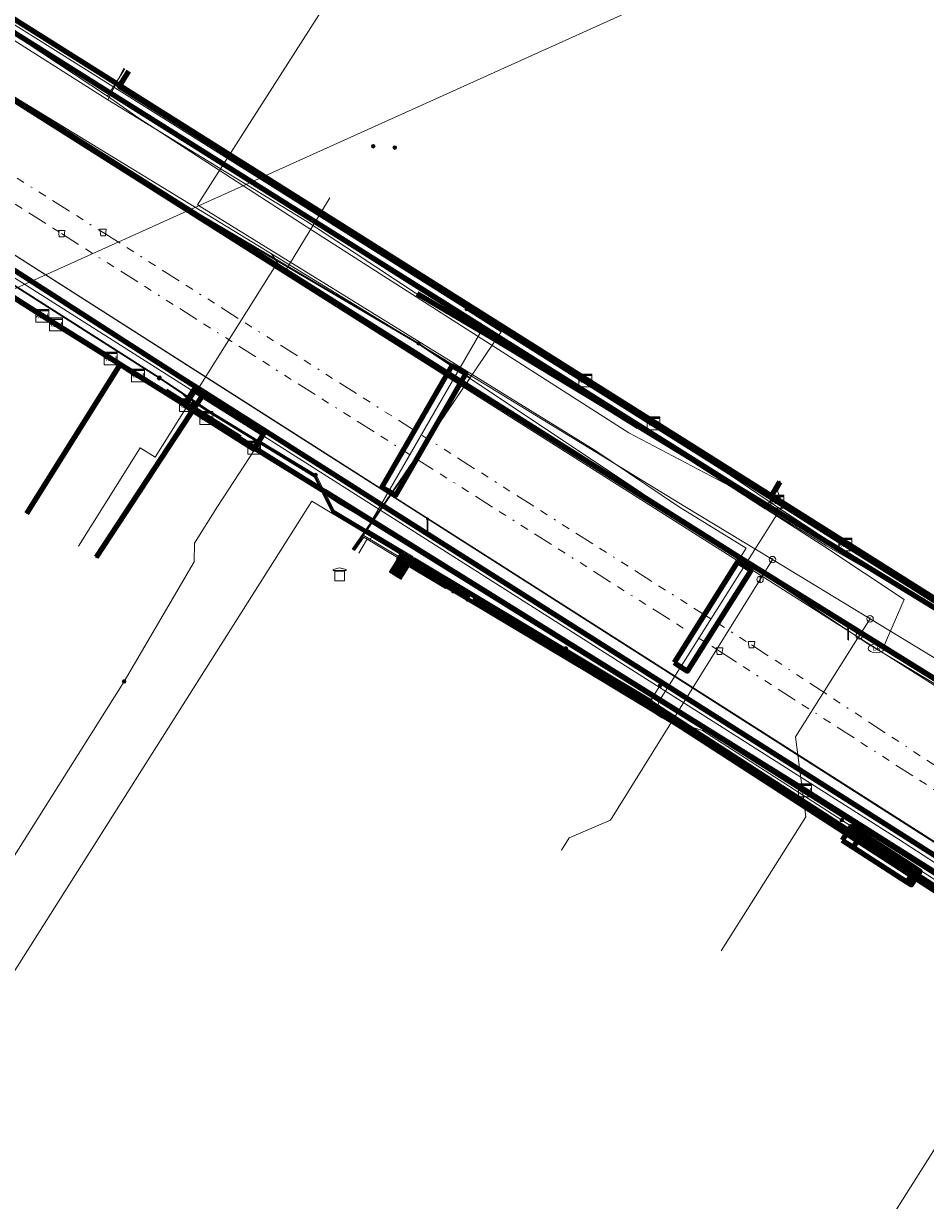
# Model space of a CAD drawing. Header units: metres. Extents: x 153756 to 154348, y 463867 to 464433.
# Tile 5 of 76: x 153849 to 153905, y 463957 to 464030. Entities that reach past the tile are written whole.
import ezdxf
from ezdxf.enums import TextEntityAlignment as Align
from ezdxf.lldxf.tags import DXFTag

# ---------------------------------------------------------------- set-up
doc = ezdxf.new("R2010")
doc.units = ezdxf.units.M
doc.header["$LTSCALE"] = 0.5
doc.linetypes.add('RI-OVERIG-SO', pattern=[17, 5, -2, 2, -2, 0, -2, 2, -2])
doc.layers.get('0').update_dxf_attribs({"linetype": 'CONTINUOUS'})
for name, color, linetype, lineweight in [('B-PV-KL-DATA_COAXKABEL_10_ZIGGO BV-G', 90, 'KL-DATA-SO', 18), ('B-PV-KL-DATA_COAXKABEL_17_ZIGGO BV-G', 90, 'KL-DATA-SO', 18), ('B-PV-KL-DATA_COAXKABEL_7_ZIGGO BV-G', 90, 'KL-DATA-SO', 18), ('B-PV-KL-DATA_DELTA FIBER NETWERK BV-G', 90, 'KL-DATA-SO', 18), ('B-PV-KL-DATA_DUCT_ZIGGO BV-G', 90, 'CONTINUOUS', 100), ('B-PV-KL-DATA_EUROFIBER NEDERLAND BV-G', 90, 'KL-DATA-SO', 18), ('B-PV-KL-DATA_FORE FREEDOM BV-G', 90, 'KL-DATA-SO', 18), ('B-PV-KL-DATA_HULPSTUK_KPN BV-S', 90, 'CONTINUOUS', 25), ('B-PV-KL-DATA_HULPSTUK_STEDIN NETBEHEER BV-S', 90, 'CONTINUOUS', 25), ('B-PV-KL-DATA_HULPSTUK_ZIGGO BV-S', 90, 'CONTINUOUS', 25), ('B-PV-KL-DATA_KABELBED_KPN BV-G', 90, 'CONTINUOUS', 100), ('B-PV-KL-DATA_KABELBED_ZIGGO BV-G', 90, 'CONTINUOUS', 100), ('B-PV-KL-DATA_MANTELBUIS_110_ZIGGO BV-G', 90, 'CONTINUOUS', 100), ('B-PV-KL-DATA_MANTELBUIS_50_ZIGGO BV-G', 90, 'CONTINUOUS', 100), ('B-PV-KL-DATA_MANTELBUIS_FORE FREEDOM BV-G', 90, 'CONTINUOUS', 100), ('B-PV-KL-DATA_MANTELBUIS_REGGEFIBER OPERATOR BV-G', 90, 'CONTINUOUS', 100), ('B-PV-KL-DATA_MANTELBUIS_ZIGGO BV-G', 90, 'CONTINUOUS', 100), ('B-PV-KL-DATA_REGGEFIBER OPERATOR BV-G', 90, 'KL-DATA-SO', 18), ('B-PV-KL-DATA_STEDIN NETBEHEER BV-G', 90, 'KL-DATA-SO', 18), ('B-PV-KL-ET_LS_400 V_STEDIN NETBEHEER BV-G', 190, 'KL-LS-SO', 18), ('B-PV-KL-ET_LS_GEMEENTE AMERSFOORT-S', 190, 'CONTINUOUS', 25), ('B-PV-KL-ET_LS_HULPSTUK_STEDIN NETBEHEER BV-S', 190, 'CONTINUOUS', 25), ('B-PV-KL-ET_LS_MANTELBUIS_POLYVINYLCHLORIDE PVC_125_STEDIN NETBEHEER BV-G', 190, 'CONTINUOUS', 100), ('B-PV-KL-ET_LS_MANTELBUIS_STEDIN NETBEHEER BV-G', 190, 'CONTINUOUS', 100), ('B-PV-KL-ET_MS_10 KV_STEDIN NETBEHEER BV-G', 130, 'KL-MS-SO', 18), ('B-PV-KL-ET_MS_HULPSTUK_STEDIN NETBEHEER BV-S', 130, 'CONTINUOUS', 25), ('B-PV-KL-ET_MS_MANTELBUIS_POLYVINYLCHLORIDE PVC_125_STEDIN NETBEHEER BV-G', 130, 'CONTINUOUS', 100), ('B-PV-KL-GAS_LD_GRIJS GIETIJZER_118_STEDIN NETBEHEER BV-G', 50, 'KL-GAS_LD-SO', 18), ('B-PV-KL-GAS_LD_HULPSTUK_STEDIN NETBEHEER BV-S', 50, 'CONTINUOUS', 25), ('B-PV-KL-GAS_LD_POLYETHYLEEN PE_63_STEDIN NETBEHEER BV-G', 50, 'KL-GAS_LD-SO', 18), ('B-PV-KL-GAS_LD_POLYVINYLCHLORIDE PVC_63_STEDIN NETBEHEER BV-G', 50, 'KL-GAS_LD-SO', 18), ('B-PV-KL-WATER_100_VITENS-G', 170, 'KL-WATER-SO', 18), ('B-PV-KL-WATER_250_VITENS-G', 170, 'KL-WATER-SO', 18), ('B-PV-KL-WATER_35_VITENS-G', 170, 'KL-WATER-SO', 18), ('B-PV-KL-WATER_HULPSTUK_VITENS-S', 170, 'CONTINUOUS', 25), ('B-PV-KL-WATER_VITENS-S', 170, 'CONTINUOUS', 25), ('B-PV-OG-INFO_EUROFIBER NEDERLAND BV-G', 7, 'CONTINUOUS', 18), ('B-PV-OG-INFO_ZIGGO BV-G', 7, 'CONTINUOUS', 18), ('B-PV-RI-VRIJVERVAL_BETON_300_GEMEENTE AMERSFOORT-G', 210, 'RI-OVERIG-SO', 18), ('B-PV-RI-VRIJVERVAL_BETON_600_GEMEENTE AMERSFOORT-G', 210, 'RI-OVERIG-SO', 18), ('B-PV-RI-VRIJVERVAL_HULPSTUK_GEMEENTE AMERSFOORT-S', 210, 'CONTINUOUS', 25)]:
    doc.layers.add(name, color=color, linetype=linetype, lineweight=lineweight)
doc.styles.add('NLCS-ISO', font='txt')
tags = doc.linetypes.add('KL-DATA-SO', pattern='A,4,-1,[101,NLCS.SHX,S=0.5,R=0,X=0,Y=0],-1,4,-1,["D",Standard,S=1,R=0,X=-0.25,Y=-0.5],-1.5', length=12.5).pattern_tags.tags
tags[18] = DXFTag(74, 10)
tags = doc.linetypes.add('KL-GAS_LD-SO', pattern='A,4,-1,[69,NLCS.SHX,S=0.5,R=0,X=0,Y=0],-1,4,-1,["L",Standard,S=1,R=0,X=0.25,Y=-0.5],-2', length=13).pattern_tags.tags
tags[18] = DXFTag(74, 10)
tags = doc.linetypes.add('KL-LS-SO', pattern='A,4,-1,[103,NLCS.SHX,S=0.75,R=0,X=0,Y=0],-1,4,-1,["L",Standard,S=1,R=0,X=0,Y=-0.5],-2', length=13).pattern_tags.tags
tags[18] = DXFTag(74, 10)
tags = doc.linetypes.add('KL-MS-SO', pattern='A,4,-1,[103,NLCS.SHX,S=0.75,R=0,X=0,Y=0],-1,4,-1,["M",Standard,S=1,R=0,X=0,Y=-0.5],-2', length=13).pattern_tags.tags
tags[18] = DXFTag(74, 10)
doc.linetypes.add('KL-WATER-SO', pattern='A,7,-0.5,[168,NLCS.SHX,S=0.75,R=0,X=0.75,Y=0],-2', length=9.5)

# ---------------------------------------------------------------- blocks, each defined once
blk = doc.blocks.new('SKL-WTB_HULP_MOF-SO')
at = {"linetype": 'ByBlock', "lineweight": 18}
h = blk.add_hatch(color=0, dxfattribs=at)
h.dxf.hatch_style = 1
h.paths.add_polyline_path([(-0.5625, 0, 1), (0.5625, 0, 1)])
at = {"color": 0, "linetype": 'ByBlock', "lineweight": 18}
blk.add_circle((0, 0), 0.5625, dxfattribs=at)
at = {"color": 0, "linetype": 'ByBlock', "lineweight": 18, "style": 'NLCS-ISO', "flags": 1}
for tag, p in [('TYPE', (1.5, 0)), ('OMSCHRIJVING', (1.5, -3)), ('LABEL', (1.5, -1.5))]:
    blk.add_attdef(tag, p, '', height=1, dxfattribs=at)
blk = doc.blocks.new('SKL-WTB_HULP_TECHNISCH GEBOUW-SO')
at = {"color": 0, "linetype": 'ByBlock', "lineweight": 18}
for points in [[(-2, 1.5), (0, 2), (2, 1.5), (2, 1.18), (-2, 1.18)], [(-1.5, 1.02), (1.5, 1.02), (1.5, -2), (-1.5, -2)]]:
    blk.add_lwpolyline(points, close=True, dxfattribs=at)
at = {"color": 0, "linetype": 'ByBlock', "lineweight": 18, "style": 'NLCS-ISO', "flags": 1}
for tag, p in [('TYPE', (2.5, 0)), ('OMSCHRIJVING', (2.5, -3)), ('LABEL', (2.5, -1.5))]:
    blk.add_attdef(tag, p, '', height=1, dxfattribs=at)
blk = doc.blocks.new('SKL-WTB_HULP_AFSLUITER-SO')
at = {"color": 0, "linetype": 'ByBlock', "lineweight": 18}
blk.add_lwpolyline([(0, 0.8), (0, -0.8)], dxfattribs=at)
blk.add_circle((0, 0), 1, dxfattribs=at)
at = {"color": 0, "linetype": 'ByBlock', "lineweight": 18, "style": 'NLCS-ISO', "flags": 1}
for tag, p in [('TYPE', (1.5, 0)), ('OMSCHRIJVING', (1.5, -3)), ('LABEL', (1.5, -1.5))]:
    blk.add_attdef(tag, p, '', height=1, dxfattribs=at)
blk = doc.blocks.new('SKL-WTB_HULP_T STUK-SO')
at = {"color": 0, "linetype": 'ByBlock', "lineweight": 18}
blk.add_circle((0, 0), 1, dxfattribs=at)
at = {"color": 0, "linetype": 'ByBlock', "lineweight": -2, "style": 'NLCS-ISO'}
blk.add_text('T', height=1, dxfattribs=at).set_placement((0, 0), align=Align.MIDDLE_CENTER)
at = {"color": 0, "linetype": 'ByBlock', "lineweight": 18, "style": 'NLCS-ISO', "flags": 1}
for tag, p in [('TYPE', (1.5, 0)), ('OMSCHRIJVING', (1.5, -3)), ('LABEL', (1.5, -1.5))]:
    blk.add_attdef(tag, p, '', height=1, dxfattribs=at)
blk = doc.blocks.new('SKL-WTB_HULP_KAST-SO')
at = {"color": 0, "linetype": 'ByBlock', "lineweight": 18}
for points in [[(-2, 2), (2, 2), (2, 1.68), (-2, 1.68)], [(-2, 1.52), (2, 1.52), (2, -2), (-2, -2)]]:
    blk.add_lwpolyline(points, close=True, dxfattribs=at)
at = {"color": 0, "linetype": 'ByBlock', "lineweight": 18, "style": 'NLCS-ISO'}
blk.add_text('kast', height=1.5, dxfattribs=at).set_placement((0, 0), align=Align.MIDDLE_CENTER)
at = {"color": 0, "linetype": 'ByBlock', "lineweight": 18, "style": 'NLCS-ISO', "flags": 1}
for tag, p in [('TYPE', (2.5, 0)), ('OMSCHRIJVING', (2.5, -3)), ('LABEL', (2.5, -1.5))]:
    blk.add_attdef(tag, p, '', height=1, dxfattribs=at)
blk = doc.blocks.new('SKL-WATER_BRANDKRAAN_BRANDPUT-SO')
at = {"color": 0, "linetype": 'ByBlock', "lineweight": 18}
blk.add_ellipse((0, 0), major_axis=(2.5, 0), ratio=0.54, dxfattribs=at)
at = {"color": 0, "linetype": 'ByBlock', "lineweight": 18, "style": 'NLCS-ISO'}
blk.add_text('bk', height=1.5, dxfattribs=at).set_placement((0.16, 0), align=Align.MIDDLE_CENTER)
blk = doc.blocks.new('SKL-WTB_HULP_OVERIG-SO')
at = {"color": 0, "linetype": 'ByBlock', "lineweight": 18}
for points in [[(-0.14, 0.14), (0.14, -0.14)], [(0.14, 0.14), (-0.14, -0.14)]]:
    blk.add_lwpolyline(points, dxfattribs=at)
at = {"color": 0, "linetype": 'ByBlock', "lineweight": 18, "style": 'NLCS-ISO', "flags": 1}
for tag, p in [('TYPE', (1.5, 0)), ('OMSCHRIJVING', (1.5, -3)), ('LABEL', (1.5, -1.5))]:
    blk.add_attdef(tag, p, '', height=1, dxfattribs=at)
blk = doc.blocks.new('SRI-HULP_AFVOER_OPVANG-SO')
at = {"color": 0, "linetype": 'ByBlock', "lineweight": 18}
blk.add_lwpolyline([(-0.75, -1), (-1, 1), (1, 1), (0.75, -1)], close=True, dxfattribs=at)
at = {"color": 0, "linetype": 'ByBlock', "lineweight": 18, "style": 'NLCS-ISO', "flags": 1}
for tag, p in [('TYPE', (1.5, 0)), ('OMSCHRIJVING', (1.5, -3)), ('LABEL', (1.5, -1.5))]:
    blk.add_attdef(tag, p, '', height=1, dxfattribs=at)
blk = doc.blocks.new('SKL-ET_LS_MAST-SO')
for p, q in [((-0.05, 2.07), (0.05, 2.07)), ((-0.05, -2), (0.05, -2))]:
    blk.add_line(p, q)
for points in [[(-0.18, 1.76), (-0.22, 1.76), (-0.22, 1.84), (-0.18, 1.84), (-0.18, 1.79)], [(-0.18, 1.49), (-0.22, 1.49), (-0.22, 1.57), (-0.18, 1.57), (-0.18, 1.52)], [(-0.18, 1.79), (-0.05, 1.79)], [(-0.18, 1.76), (-0.05, 1.76)], [(-0.18, 1.52), (-0.05, 1.52)], [(-0.18, 1.49), (-0.05, 1.49)], [(-0.05, -2), (-0.05, 2.07)], [(0.05, -2), (0.05, 2.07)], [(0.18, 1.92), (0.05, 1.92)], [(0.18, 1.89), (0.05, 1.89)], [(0.18, 1.66), (0.05, 1.66)], [(0.18, 1.63), (0.05, 1.63)], [(0.18, 1.39), (0.05, 1.39)], [(0.18, 1.36), (0.05, 1.36)], [(0.18, 1.89), (0.22, 1.89), (0.22, 1.97), (0.18, 1.97), (0.18, 1.92)], [(0.18, 1.63), (0.22, 1.63), (0.22, 1.71), (0.18, 1.71), (0.18, 1.66)], [(0.18, 1.36), (0.22, 1.36), (0.22, 1.44), (0.18, 1.44), (0.18, 1.39)]]:
    blk.add_lwpolyline(points)

msp = doc.modelspace()

# ---------------------------------------------------------------- linework, layer by layer
at = {"layer": 'B-PV-KL-DATA_COAXKABEL_10_ZIGGO BV-G', "ltscale": 0.5, "flags": 128}
for points in [[(153826.197, 464049.967), (153826.635, 464049.727), (153823.865, 464045.388), (153821.076, 464047.17), (153818.97, 464043.873), (153839.025, 464030.972), (153893.348, 463996.729), (153916.228, 463982.511), (153923.418, 463978.047), (153917.893, 463969.328), (153917.034, 463969.871), (153917.095, 463966.781), (153913.454, 463958.198), (153912.23, 463958.969), (153912.769, 463959.811)], [(153912.769, 463959.811), (153912.23, 463958.969), (153913.454, 463958.198), (153917.095, 463966.781), (153917.034, 463969.871), (153897.24, 463982.372), (153873.364, 463997.157), (153868.881, 464000), (153854.101, 464009.187), (153850.289, 464011.562), (153850.267, 464011.571), (153835.011, 464021.251), (153821.809, 464029.567), (153811.877, 464035.814), (153811.379, 464035.037), (153809.899, 464035.985), (153804.605, 464027.377)]]:
    msp.add_lwpolyline(points, dxfattribs=at)
at = {"layer": 'B-PV-KL-DATA_COAXKABEL_17_ZIGGO BV-G', "ltscale": 0.5, "flags": 128}
msp.add_lwpolyline([(153912.769, 463959.811), (153912.23, 463958.969), (153913.454, 463958.198), (153917.095, 463966.781), (153917.034, 463969.871), (153897.24, 463982.372), (153873.364, 463997.157), (153868.881, 464000), (153854.101, 464009.187), (153850.289, 464011.562), (153850.267, 464011.571), (153835.011, 464021.251), (153821.809, 464029.567), (153809.113, 464037.553), (153801.116, 464042.633)], dxfattribs=at)
msp.add_lwpolyline([(153912.769, 463959.811), (153912.23, 463958.969), (153913.454, 463958.198), (153917.095, 463966.781), (153917.034, 463969.871), (153897.24, 463982.372), (153873.364, 463997.157), (153868.881, 464000), (153854.101, 464009.187), (153850.289, 464011.562), (153850.267, 464011.571), (153835.011, 464021.251), (153821.809, 464029.567), (153809.113, 464037.553), (153801.116, 464042.633)], dxfattribs=at)
at = {"layer": 'B-PV-KL-DATA_COAXKABEL_7_ZIGGO BV-G', "ltscale": 0.5, "flags": 128}
for points in [[(153855.217, 464027.031), (153854.629, 464026.099), (153916.684, 463986.952), (153914.566, 463983.544), (153923.418, 463978.047), (153917.893, 463969.328), (153917.074, 463967.83), (153917.095, 463966.781), (153913.454, 463958.198), (153912.23, 463958.969), (153912.769, 463959.811)], [(153912.769, 463959.811), (153912.23, 463958.969), (153913.454, 463958.198), (153917.095, 463966.781), (153917.034, 463969.871), (153897.24, 463982.372), (153873.364, 463997.157), (153868.881, 464000), (153854.682, 464008.826), (153848.86, 463999.561)]]:
    msp.add_lwpolyline(points, dxfattribs=at)
at = {"layer": 'B-PV-KL-DATA_DELTA FIBER NETWERK BV-G', "ltscale": 0.5, "flags": 128}
for points in [[(153835.615, 464037.498), (153836.303, 464037.091), (153840.985, 464034.046), (153846.754, 464030.176), (153853.894, 464025.469)], [(153853.894, 464025.469), (153854.974, 464027.183)], [(153927.732, 463977.169), (153926.384, 463976.737), (153925.124, 463976.446), (153922.427, 463977.727), (153916.205, 463981.954), (153902.709, 463990.878), (153902.111, 463991.21), (153903.399, 463994.219), (153898.47, 463997.488), (153892.585, 464001.248), (153886.291, 464004.571), (153866.245, 464017.386), (153855.852, 464024.106), (153853.894, 464025.469)], [(153917.291, 463970.35), (153914.037, 463971.826), (153907.376, 463975.887), (153891.738, 463985.658), (153872.666, 463997.618), (153868.326, 464000.154), (153861.081, 464004.917), (153845.813, 464014.308), (153841.108, 464017.664)]]:
    msp.add_lwpolyline(points, dxfattribs=at)
at = {"layer": 'B-PV-KL-DATA_DUCT_ZIGGO BV-G', "ltscale": 0.5, "flags": 128}
for points in [[(153827.047, 464013.271), (153832.899, 464022.582), (153850.289, 464011.562), (153854.682, 464008.826), (153897.24, 463982.372), (153917.893, 463969.328), (153923.608, 463978.346), (153924.706, 463977.651), (153927.61, 463978.423), (153938.374, 463995.577), (153940.542, 463998.71), (153943.04, 464002.043), (153944.648, 464004.053), (153947.995, 464007.962), (153953.442, 464013.722), (153956.888, 464017.601), (153992.197, 464060.162), (153990.277, 464064.565), (153985.524, 464070.122), (153983.171, 464072.159), (153975.444, 464076.981), (153973.15, 464077.477), (153973.272, 464077.672)], [(153917.248, 463981.879), (153893.348, 463996.729), (153839.025, 464030.972), (153819.642, 464043.443)]]:
    msp.add_lwpolyline(points, dxfattribs=at)
at = {"layer": 'B-PV-KL-DATA_EUROFIBER NEDERLAND BV-G', "ltscale": 0.5, "flags": 128}
for points in [[(153801.298, 464042.92), (153803.1, 464041.8), (153810.8, 464036.7), (153821.3, 464030), (153832.7, 464022.8), (153845.3, 464017.4), (153916.4, 463972.1), (153917.1, 463970), (153917.6, 463966.8), (153916.2, 463962.8), (153913.2, 463957.4), (153911.4, 463955.5), (153908.8, 463952.2), (153906.8, 463950.6)], [(153801.298, 464042.92), (153803.1, 464041.8), (153810.8, 464036.7), (153821.3, 464030), (153832.7, 464022.8), (153845.3, 464017.4), (153916.4, 463972.1), (153917.1, 463970), (153917.6, 463966.8), (153916.2, 463962.8), (153913.2, 463957.4), (153911.4, 463955.5), (153908.8, 463952.2), (153906.8, 463950.6)], [(153801.326, 464042.963), (153803.136, 464041.84), (153810.761, 464036.688), (153821.301, 464030.029), (153832.718, 464022.817), (153845.256, 464017.427), (153916.373, 463972.05), (153917.132, 463970.049), (153917.646, 463966.793), (153916.2, 463962.811), (153913.156, 463957.383), (153911.375, 463955.49), (153908.822, 463952.185), (153906.839, 463950.601)]]:
    msp.add_lwpolyline(points, dxfattribs=at)
at = {"layer": 'B-PV-KL-DATA_FORE FREEDOM BV-G', "ltscale": 0.5, "flags": 128}
for points in [[(153756.394, 463972.147), (154001.148, 464082.537)], [(154001.15, 464082.54), (153990.32, 464056.68), (153971.7, 464033.64), (153948.53, 464006.85), (153928.23, 463979.61), (153885.26, 464005.82), (153878.47, 464010.15), (153872.18, 464014.14), (153862.8, 464020.09), (153856.19, 464024.29), (153808.45, 464054.192)], [(153928.23, 463979.61), (153885.258, 464005.818), (153878.472, 464010.149), (153872.183, 464014.143), (153862.799, 464020.093), (153856.191, 464024.292), (153808.452, 464054.195)]]:
    msp.add_lwpolyline(points, dxfattribs=at)
at = {"layer": 'B-PV-KL-DATA_KABELBED_KPN BV-G', "ltscale": 0.5, "flags": 128}
for points in [[(153808.907, 464054.846), (153818.74, 464048.707), (153827.485, 464043.246), (153828.962, 464042.324), (153895.15, 464000.675)], [(153842.045, 464018.568), (153858.653, 464007.905), (153859.937, 464007.091), (153868.086, 464001.925)], [(153859.937, 464007.091), (153853.196, 463996.843)], [(153868.086, 464001.925), (153871.122, 464000), (153900.929, 463981.105), (153905.745, 463978.053), (153915.268, 463971.997), (153919.089, 463969.565)], [(153895.666, 464001.533), (153895.303, 464000.919), (153895.15, 464000.675)], [(153927.353, 463980.312), (153927.144, 463980.446), (153921.055, 463984.345), (153896.22, 464000), (153895.15, 464000.675)]]:
    msp.add_lwpolyline(points, dxfattribs=at)
at = {"layer": 'B-PV-KL-DATA_KABELBED_ZIGGO BV-G', "ltscale": 0.5, "flags": 128}
for points in [[(153819.642, 464043.443), (153839.025, 464030.972), (153893.348, 463996.729), (153914.566, 463983.544)], [(153855.217, 464027.031), (153854.629, 464026.099), (153883.601, 464007.822)], [(153849.856, 464011.832), (153846.479, 464013.975)], [(153850.289, 464011.562), (153849.856, 464011.832)], [(153850.703, 464011.3), (153850.289, 464011.562)], [(153850.289, 464011.562), (153854.101, 464009.187)], [(153854.101, 464009.187), (153854.682, 464008.826)], [(153854.682, 464008.826), (153848.86, 463999.561)], [(153854.682, 464008.826), (153855.196, 464008.507)], [(153855.196, 464008.507), (153855.559, 464008.281)], [(153855.559, 464008.281), (153855.799, 464008.132)], [(153855.799, 464008.132), (153858.559, 464006.417)], [(153883.601, 464007.822), (153887.83, 464005.154)], [(153858.559, 464006.417), (153858.773, 464006.284)], [(153858.773, 464006.284), (153860.047, 464005.491)], [(153860.047, 464005.491), (153863.019, 464003.644)], [(153887.83, 464005.154), (153895.526, 464000.299)], [(153863.019, 464003.644), (153867.408, 464000.916)], [(153897.24, 463982.372), (153867.408, 464000.916)], [(153895.526, 464000.299), (153899.755, 463997.632)], [(153899.755, 463997.632), (153907.892, 463992.498)], [(153908.324, 463975.372), (153897.24, 463982.372)]]:
    msp.add_lwpolyline(points, dxfattribs=at)
at = {"layer": 'B-PV-KL-DATA_MANTELBUIS_110_ZIGGO BV-G', "ltscale": 0.5, "flags": 128}
for points in [[(153887.83, 464005.154), (153883.601, 464007.822)], [(153895.526, 464000.299), (153899.755, 463997.632)]]:
    msp.add_lwpolyline(points, dxfattribs=at)
at = {"layer": 'B-PV-KL-DATA_MANTELBUIS_50_ZIGGO BV-G', "ltscale": 0.5, "flags": 128}
msp.add_lwpolyline([(153917.248, 463981.879), (153893.348, 463996.729), (153839.025, 464030.972), (153819.642, 464043.443)], dxfattribs=at)
at = {"layer": 'B-PV-KL-DATA_MANTELBUIS_FORE FREEDOM BV-G', "ltscale": 0.5, "flags": 128}
msp.add_lwpolyline([(153928.229, 463979.611), (153919.42, 463985.029), (153915.148, 463987.665), (153902.804, 463995.22), (153895.841, 463999.481), (153892.998, 464001.205), (153819.004, 464047.712), (153808.434, 464054.166)], dxfattribs=at)
at = {"layer": 'B-PV-KL-DATA_MANTELBUIS_REGGEFIBER OPERATOR BV-G', "ltscale": 0.5, "flags": 128}
for points in [[(153886.869, 464004.932), (153884.692, 464006.314), (153877.818, 464010.452), (153873.151, 464013.191)], [(153862.149, 464004.249), (153857.529, 464007.163)]]:
    msp.add_lwpolyline(points, dxfattribs=at)
at = {"layer": 'B-PV-KL-DATA_MANTELBUIS_ZIGGO BV-G', "ltscale": 0.5, "flags": 128}
for points in [[(153850.703, 464011.3), (153846.479, 464013.975)], [(153854.101, 464009.187), (153849.856, 464011.832)], [(153855.799, 464008.132), (153860.047, 464005.491)], [(153863.019, 464003.644), (153858.773, 464006.284)], [(153908.324, 463975.372), (153897.24, 463982.372)]]:
    msp.add_lwpolyline(points, dxfattribs=at)
at = {"layer": 'B-PV-KL-DATA_REGGEFIBER OPERATOR BV-G', "ltscale": 0.5, "flags": 128}
for points in [[(153835.559, 464037.405), (153836.717, 464036.706), (153840.781, 464034.105), (153846.593, 464029.888), (153853.933, 464025.246), (153866.287, 464017.689), (153869.362, 464015.684), (153873.013, 464013.273), (153882.474, 464007.718), (153886.392, 464005.169), (153888.714, 464004.016), (153892.322, 464001.429), (153898.581, 463997.548), (153904.915, 463993.93), (153911.477, 463989.502), (153911.551, 463989.382), (153912.546, 463988.514), (153912.669, 463988.101), (153912.693, 463988.018), (153914.008, 463983.581), (153916.575, 463982.143), (153922.076, 463978.287), (153923.845, 463977.007), (153927.171, 463977.503)], [(153835.559, 464037.405), (153836.717, 464036.706), (153840.781, 464034.105), (153846.593, 464029.888), (153853.933, 464025.246)], [(153812.357, 464035.883), (153814.461, 464034.345), (153818.53, 464031.754), (153827.853, 464025.9), (153830.461, 464024.218), (153836.745, 464020.846), (153840.573, 464018.287), (153843.932, 464015.675), (153855.522, 464008.43), (153868.775, 464000.069), (153880.002, 463993.059), (153899.743, 463980.566), (153907.16, 463975.918), (153909.848, 463974.198), (153914.069, 463971.587), (153916.45, 463969.983), (153916.916, 463967.021)], [(153854.27, 464025.923), (153854.916, 464027.22)], [(153853.933, 464025.246), (153854.27, 464025.923)], [(153853.933, 464025.246), (153866.287, 464017.689), (153869.362, 464015.684), (153873.013, 464013.273), (153882.474, 464007.718), (153886.392, 464005.169), (153888.714, 464004.016), (153892.322, 464001.429), (153898.581, 463997.548), (153904.915, 463993.93), (153911.477, 463989.502), (153911.551, 463989.382), (153912.546, 463988.514), (153914.008, 463983.581), (153916.575, 463982.143)], [(153841.451, 464017.604), (153843.932, 464015.675), (153855.522, 464008.43), (153868.775, 464000.069), (153880.002, 463993.059), (153899.743, 463980.566), (153907.16, 463975.918), (153909.848, 463974.198), (153914.069, 463971.587), (153916.45, 463969.983), (153916.916, 463967.021)]]:
    msp.add_lwpolyline(points, dxfattribs=at)
at = {"layer": 'B-PV-KL-DATA_STEDIN NETBEHEER BV-G', "ltscale": 0.5, "flags": 128}
for points in [[(153876.229, 464012.249), (153864.531, 464019.623), (153823.336, 464045.471), (153808.749, 464054.663)], [(153806.549, 464051.195), (153821.219, 464042.077), (153858.808, 464018.62), (153873.229, 464010.129), (153875.779, 464008.43)], [(153869.199, 463997.29), (153878.368, 464010.842), (153876.202, 464012.207), (153876.229, 464012.249)], [(153964.074, 463955.026), (153964.551, 463955.791), (153903.232, 463994.872), (153895.469, 464000), (153892.63, 464001.91), (153876.229, 464012.249)]]:
    msp.add_lwpolyline(points, dxfattribs=at)
at = {"layer": 'B-PV-KL-ET_LS_400 V_STEDIN NETBEHEER BV-G', "ltscale": 0.5, "flags": 128}
for points in [[(153907.786, 464108.913), (153913.488, 464103.549), (153886.744, 464061.371), (153859.489, 464018.733), (153879.041, 464006.656), (153884.252, 464003.458), (153889.379, 464000), (153893.579, 463997.408), (153889.538, 463990.954)], [(153802.739, 464042.33), (153806.686, 464039.803), (153806.923, 464039.711), (153809.449, 464038.092), (153816.215, 464034.061), (153857.135, 464008.002)], [(153857.108, 464007.96), (153816.189, 464034.018), (153809.424, 464038.05)], [(153872.038, 463995.51), (153872.888, 463996.862), (153870.01, 463998.581), (153877.267, 464011.122), (153894.77, 463999.853), (153895.771, 464001.466)], [(153857.108, 464007.96), (153860.27, 464005.856), (153866.786, 464001.873), (153867.902, 463999.666), (153872.207, 463997.092), (153871.446, 463995.881)], [(153857.135, 464008.002), (153860.297, 464005.898), (153866.813, 464001.916)], [(153858.614, 464006.958), (153859.252, 464006.293), (153853.278, 463996.785)], [(153871.404, 463995.908), (153872.137, 463997.075), (153867.864, 463999.629), (153866.747, 464001.838), (153860.243, 464005.814), (153859.295, 464006.451)], [(153854.933, 463989.131), (153859.283, 463996.557), (153859.304, 463997.725), (153860.732, 464000), (153863.398, 464004.061), (153866.839, 464001.958)], [(153871.488, 463995.855), (153872.277, 463997.11), (153867.938, 463999.707), (153866.813, 464001.916)], [(153871.53, 463995.829), (153872.346, 463997.127), (153867.981, 463999.735), (153866.864, 464001.943), (153866.839, 464001.958)], [(153895.814, 464001.439), (153895.526, 464000.975), (153895.858, 464000.077), (153888.205, 463987.938), (153888.137, 463987.788), (153888.097, 463987.627), (153888.088, 463987.461), (153888.112, 463987.296), (153888.166, 463987.139), (153888.249, 463986.996), (153888.357, 463986.869)], [(153835.912, 463922.003), (153835.417, 463921.224), (153835.315, 463921.148), (153835.192, 463921.115), (153835.129, 463921.116), (153835.007, 463921.153), (153834.908, 463921.295), (153834.879, 463921.378), (153834.866, 463921.551), (153834.915, 463921.718), (153834.926, 463921.862), (153834.885, 463922), (153834.797, 463922.113), (153822.103, 463930.095), (153866.602, 464000.325), (153872.067, 463997.058), (153871.853, 463996.718), (153874.899, 463994.899), (153874.952, 463994.983)], [(153888.225, 463988.857), (153887.665, 463987.963), (153872.389, 463997.101), (153871.573, 463995.802)], [(153916.06, 463983.253), (153926.601, 463975.312), (153923.676, 463969.011), (153921.703, 463965.92), (153887.638, 463987.922), (153872.405, 463997.033), (153871.616, 463995.777)], [(153871.657, 463995.749), (153872.421, 463996.964), (153887.612, 463987.88), (153921.718, 463965.851), (153923.719, 463968.985), (153926.568, 463975.141), (153926.697, 463975.389)], [(153871.7, 463995.722), (153872.437, 463996.896), (153887.586, 463987.838), (153920.695, 463966.453)], [(153920.668, 463966.41), (153887.56, 463987.796), (153872.453, 463996.828), (153871.742, 463995.696)], [(153872.469, 463996.76), (153871.784, 463995.669)], [(153872.486, 463996.692), (153871.827, 463995.643)], [(153922.306, 463879.247), (153918.547, 463881.6), (153918.512, 463881.704), (153918.547, 463881.806), (153918.92, 463882.424), (153922.951, 463888.629), (153928.052, 463897.072), (153938.939, 463914.838), (153944.606, 463923.811), (153944.611, 463924.281), (153944.072, 463924.659), (153905.558, 463949.079), (153904.774, 463949.743), (153910.608, 463959.115), (153911.611, 463959.773), (153913.206, 463959.901), (153913.738, 463960.02), (153915.591, 463963.758), (153916.922, 463966.973), (153916.414, 463969.189), (153916.314, 463969.46), (153887.751, 463987.909), (153887.742, 463987.975), (153872.973, 463996.81), (153872.122, 463995.457)], [(153876.227, 463994.099), (153876.416, 463994.4), (153872.469, 463996.76)], [(153876.185, 463994.125), (153876.347, 463994.383), (153872.486, 463996.692)], [(153871.869, 463995.616), (153872.502, 463996.623), (153887.482, 463987.67), (153921.626, 463965.612), (153916.224, 463957.149), (153914.15, 463953.786), (153916.593, 463951.766), (153944.523, 463933.837), (153948.695, 463932.32), (153947.054, 463929.894)], [(153874.282, 463891.292), (153874.383, 463891.456), (153909.935, 463947.046), (153916.181, 463957.176), (153921.557, 463965.597), (153887.456, 463987.628), (153872.518, 463996.555), (153871.911, 463995.59)], [(153871.953, 463995.563), (153872.534, 463996.487), (153887.43, 463987.586), (153921.488, 463965.582), (153916.812, 463958.257), (153915.233, 463959.256), (153915.189, 463959.253), (153915.207, 463959.214), (153916.785, 463958.215), (153916.139, 463957.203), (153913.574, 463953.043)], [(153871.996, 463995.537), (153872.55, 463996.419), (153874.952, 463994.983)], [(153888.357, 463986.869), (153887.378, 463987.502), (153872.609, 463996.325), (153872.08, 463995.484)], [(153874.952, 463994.983), (153875.382, 463994.726)], [(153875.755, 463994.503), (153887.404, 463987.544), (153912.444, 463971.366), (153912.257, 463971.07)], [(153876.6, 463994.232), (153887.508, 463987.712), (153921.694, 463965.627), (153916.266, 463957.122), (153914.215, 463953.796), (153916.626, 463951.804), (153944.545, 463933.882), (153944.942, 463933.738), (153945.035, 463933.757), (153948.898, 463932.353), (153950.837, 463935.22), (153951.161, 463935.734)], [(153876.626, 463994.275), (153887.534, 463987.754), (153921.764, 463965.643), (153916.309, 463957.095), (153914.335, 463953.894), (153916.725, 463951.918), (153944.611, 463934.017), (153948.811, 463932.492), (153950.713, 463935.304), (153952.309, 463937.837)], [(153836.77, 463960.353), (153854.933, 463989.131)], [(153888.357, 463986.869), (153890.878, 463986.085), (153899.537, 463980.52)], [(153901.22, 463979.439), (153899.537, 463980.52)], [(153917.625, 463967.959), (153915.849, 463969.914), (153904.871, 463977.093), (153901.22, 463979.439)], [(153912.257, 463971.07), (153878.729, 463918.12), (153844.511, 463939.785), (153845.849, 463941.898)]]:
    msp.add_lwpolyline(points, dxfattribs=at)
at = {"layer": 'B-PV-KL-ET_LS_MANTELBUIS_POLYVINYLCHLORIDE PVC_125_STEDIN NETBEHEER BV-G', "ltscale": 0.5, "flags": 128}
for points in [[(153875.309, 464008.737), (153870.949, 464001.201), (153871.815, 464000.701), (153876.175, 464008.237), (153875.309, 464008.737)], [(153889.105, 463990.303), (153889.951, 463989.769), (153893.897, 463996.028), (153893.051, 463996.562), (153889.105, 463990.303)], [(153899.558, 463979.274), (153903.866, 463976.49), (153904.408, 463977.33), (153900.1, 463980.114), (153899.558, 463979.274)], [(153900.23, 463978.84), (153903.59, 463976.669), (153904.132, 463977.508), (153900.773, 463979.679), (153900.23, 463978.84)]]:
    msp.add_lwpolyline(points, dxfattribs=at)
at = {"layer": 'B-PV-KL-ET_LS_MANTELBUIS_STEDIN NETBEHEER BV-G', "ltscale": 0.5, "flags": 128}
msp.add_lwpolyline([(153858.661, 464006.298), (153863.008, 464003.559), (153863.594, 464004.489), (153859.247, 464007.228), (153858.661, 464006.298)], dxfattribs=at)
at = {"layer": 'B-PV-KL-ET_MS_10 KV_STEDIN NETBEHEER BV-G', "ltscale": 0.5, "flags": 128}
for points in [[(153806.522, 464051.153), (153821.193, 464042.035), (153858.794, 464018.571), (153873.204, 464010.086), (153901.077, 463991.502), (153917.204, 463981.868)], [(153816.723, 464044.99), (153816.917, 464044.866), (153817.003, 464044.697), (153858.808, 464018.62), (153873.229, 464010.129)], [(153882.461, 463990.571), (153900.014, 463979.966), (153921.779, 463965.699), (153916.236, 463957.17), (153914.236, 463953.798), (153916.626, 463951.804), (153944.546, 463933.884), (153948.857, 463932.31), (153950.717, 463935.31), (153960.486, 463949.367), (153964.551, 463955.791), (153989.737, 463998.124), (153991.402, 464000.822), (153994.218, 464005.324), (153995.098, 464006.619), (153995.968, 464007.864), (153996.856, 464009.097), (153997.761, 464010.316), (153998.781, 464011.648), (154000.811, 464014.205), (154003.011, 464016.789), (154005.235, 464019.35), (154007.622, 464022.042), (154010.173, 464024.861), (154013.567, 464028.516), (154016.843, 464031.947), (154017.41, 464032.563), (154018, 464033.159), (154018.612, 464033.732), (154019.245, 464034.283), (154019.897, 464034.81), (154020.52, 464035.278), (154021.157, 464035.723), (154021.659, 464036.05)], [(153869.114, 463997.343), (153870.969, 464000), (153876.44, 464007.989), (153873.229, 464010.129)], [(153882.461, 463990.571), (153869.79, 463998.223), (153869.157, 463997.316)], [(153910.018, 463946.884), (153916.143, 463957.209), (153921.641, 463965.67), (153899.96, 463979.882), (153869.822, 463998.093), (153869.242, 463997.263)], [(153882.388, 463991.177), (153877.658, 463993.994), (153870.829, 463997.986), (153870.386, 463998.091), (153870.002, 463997.9), (153869.518, 463997.089)], [(153940.247, 463917.305), (153943.313, 463923.054), (153944.633, 463925.4), (153945.96, 463927.664), (153948.829, 463932.267), (153944.523, 463933.84), (153916.598, 463951.763), (153914.171, 463953.788), (153916.189, 463957.189), (153921.71, 463965.684), (153899.987, 463979.924), (153882.869, 463990.266), (153882.632, 463991.029), (153882.388, 463991.177)]]:
    msp.add_lwpolyline(points, dxfattribs=at)
at = {"layer": 'B-PV-KL-ET_MS_MANTELBUIS_POLYVINYLCHLORIDE PVC_125_STEDIN NETBEHEER BV-G', "ltscale": 0.5, "flags": 128}
for points in [[(153875.309, 464008.737), (153870.949, 464001.201), (153871.815, 464000.701), (153876.175, 464008.237), (153875.309, 464008.737)], [(153899.558, 463979.274), (153903.866, 463976.49), (153904.408, 463977.33), (153900.1, 463980.114), (153899.558, 463979.274)], [(153900.23, 463978.84), (153903.59, 463976.669), (153904.132, 463977.508), (153900.773, 463979.679), (153900.23, 463978.84)]]:
    msp.add_lwpolyline(points, dxfattribs=at)
at = {"layer": 'B-PV-KL-GAS_LD_GRIJS GIETIJZER_118_STEDIN NETBEHEER BV-G', "ltscale": 0.5, "flags": 128}
for points in [[(153838.465, 464031.322), (153839.399, 464030.737), (153864.085, 464015.677), (153889.783, 464000), (153895.226, 463996.695)], [(153895.226, 463996.695), (153901.287, 463993.015)], [(153901.287, 463993.015), (153916.812, 463983.588), (153919.227, 463981.711)]]:
    msp.add_lwpolyline(points, dxfattribs=at)
at = {"layer": 'B-PV-KL-GAS_LD_POLYETHYLEEN PE_63_STEDIN NETBEHEER BV-G', "ltscale": 0.5, "flags": 128}
msp.add_lwpolyline([(153852.092, 463997.53), (153855.929, 464003.636), (153856.858, 464003.047), (153864.461, 464015.145), (153864.085, 464015.677)], dxfattribs=at)
at = {"layer": 'B-PV-KL-GAS_LD_POLYVINYLCHLORIDE PVC_63_STEDIN NETBEHEER BV-G', "ltscale": 0.5, "flags": 128}
for points in [[(153894.453, 463995.454), (153895.226, 463996.695)], [(153882.106, 463978.646), (153882.586, 463979.417), (153885.151, 463980.511), (153894.453, 463995.454)], [(153900.617, 463991.957), (153901.287, 463993.015)], [(153892.032, 463972.405), (153897.303, 463980.731), (153896.658, 463985.698), (153900.617, 463991.957)]]:
    msp.add_lwpolyline(points, dxfattribs=at)
at = {"layer": 'B-PV-KL-WATER_100_VITENS-G', "ltscale": 0.5, "flags": 128}
for points in [[(153901.675, 463991.185), (153817.762, 464044.278), (153806.557, 464051.208)], [(153924.246, 463976.904), (153901.675, 463991.185)]]:
    msp.add_lwpolyline(points, dxfattribs=at)
at = {"layer": 'B-PV-KL-WATER_250_VITENS-G', "ltscale": 0.5, "flags": 128}
msp.add_lwpolyline([(153801.749, 464043.63), (153903.053, 463979.325), (153912.261, 463973.38)], dxfattribs=at)
at = {"layer": 'B-PV-KL-WATER_35_VITENS-G', "ltscale": 0.5, "flags": 128}
msp.add_lwpolyline([(153864.87, 464014.472), (153867.712, 464019.154)], dxfattribs=at)
at = {"layer": 'B-PV-OG-INFO_EUROFIBER NEDERLAND BV-G', "ltscale": 0.5, "flags": 128}
msp.add_lwpolyline([(153916.372, 463972.051), (153845.256, 464017.427)], dxfattribs=at)
at = {"layer": 'B-PV-OG-INFO_ZIGGO BV-G', "ltscale": 0.5, "flags": 128}
msp.add_lwpolyline([(153917.248, 463981.879), (153893.348, 463996.729), (153839.025, 464030.972), (153819.642, 464043.443)], dxfattribs=at)
at = {"layer": 'B-PV-RI-VRIJVERVAL_BETON_300_GEMEENTE AMERSFOORT-G', "ltscale": 0.5, "flags": 128}
for points in [[(153812.29, 464041.55), (153851.05, 464016.94)], [(153851.05, 464016.94), (153891.93, 463991.01)], [(153891.93, 463991.01), (153917.83, 463974.31)]]:
    msp.add_lwpolyline(points, dxfattribs=at)
at = {"layer": 'B-PV-RI-VRIJVERVAL_BETON_600_GEMEENTE AMERSFOORT-G', "ltscale": 0.5, "flags": 128}
for points in [[(153817.38, 464039.89), (153853.63, 464017.01)], [(153853.63, 464017.01), (153893.92, 463991.41)], [(153893.92, 463991.41), (153925.28, 463970.78)]]:
    msp.add_lwpolyline(points, dxfattribs=at)

# ---------------------------------------------------------------- block references
at = {"layer": 'B-PV-KL-DATA_HULPSTUK_KPN BV-S', "xscale": 0.2, "yscale": 0.2, "zscale": 0.2}
for name, p in [('SKL-WTB_HULP_MOF-SO', (153870.413, 464022.365)), ('SKL-WTB_HULP_MOF-SO', (153871.751, 464022.287)), ('SKL-WTB_HULP_MOF-SO', (153859.937, 464007.091)), ('SKL-WTB_HULP_OVERIG-SO', (153859.937, 464007.091)), ('SKL-WTB_HULP_MOF-SO', (153889.919, 464003.967)), ('SKL-WTB_HULP_MOF-SO', (153891.612, 464002.901)), ('SKL-WTB_HULP_OVERIG-SO', (153868.086, 464001.925)), ('SKL-WTB_HULP_OVERIG-SO', (153868.086, 464001.925)), ('SKL-WTB_HULP_MOF-SO', (153892.712, 464002.209)), ('SKL-WTB_HULP_OVERIG-SO', (153895.666, 464001.533)), ('SKL-WTB_HULP_OVERIG-SO', (153895.15, 464000.675)), ('SKL-WTB_HULP_OVERIG-SO', (153895.15, 464000.675)), ('SKL-WTB_HULP_OVERIG-SO', (153895.15, 464000.675)), ('SKL-WTB_HULP_MOF-SO', (153896.773, 463999.651)), ('SKL-WTB_HULP_MOF-SO', (153871.989, 463999.451)), ('SKL-WTB_HULP_MOF-SO', (153874.838, 463997.645)), ('SKL-WTB_HULP_OVERIG-SO', (153853.196, 463996.843))]:
    msp.add_blockref(name, p, dxfattribs=at)
at = {"layer": 'B-PV-KL-DATA_HULPSTUK_STEDIN NETBEHEER BV-S', "xscale": 0.2, "yscale": 0.2, "zscale": 0.2}
for name, p in [('SKL-WTB_HULP_MOF-SO', (153876.229, 464012.249)), ('SKL-WTB_HULP_TECHNISCH GEBOUW-SO', (153868.324, 463995.781))]:
    msp.add_blockref(name, p, dxfattribs=at)
at = {"layer": 'B-PV-KL-DATA_HULPSTUK_ZIGGO BV-S', "xscale": 0.2, "yscale": 0.2, "zscale": 0.2}
for p in [(153849.856, 464011.832), (153850.703, 464011.3), (153854.101, 464009.187), (153855.799, 464008.132), (153883.601, 464007.822), (153858.773, 464006.284), (153860.047, 464005.491), (153887.83, 464005.154), (153863.019, 464003.644), (153895.526, 464000.299), (153899.755, 463997.632), (153897.24, 463982.372)]:
    msp.add_blockref('SKL-WTB_HULP_KAST-SO', p, dxfattribs=at)
at = {"layer": 'B-PV-KL-ET_LS_GEMEENTE AMERSFOORT-S', "xscale": 0.2, "yscale": 0.2, "zscale": 0.2}
for p in [(153873.788, 463998.874), (153899.933, 463992.118)]:
    msp.add_blockref('SKL-ET_LS_MAST-SO', p, dxfattribs=at)
at = {"layer": 'B-PV-KL-ET_LS_HULPSTUK_STEDIN NETBEHEER BV-S', "xscale": 0.2, "yscale": 0.2, "zscale": 0.2}
for p in [(153857.108, 464007.96), (153857.135, 464008.002), (153859.295, 464006.451), (153866.813, 464001.916), (153866.839, 464001.958), (153875.382, 463994.726), (153854.933, 463989.131), (153888.225, 463988.857), (153899.537, 463980.52), (153901.22, 463979.439)]:
    msp.add_blockref('SKL-WTB_HULP_MOF-SO', p, dxfattribs=at)
at = {"layer": 'B-PV-KL-ET_MS_HULPSTUK_STEDIN NETBEHEER BV-S', "xscale": 0.2, "yscale": 0.2, "zscale": 0.2}
for name, p in [('SKL-WTB_HULP_MOF-SO', (153873.229, 464010.129)), ('SKL-WTB_HULP_TECHNISCH GEBOUW-SO', (153868.324, 463995.781)), ('SKL-WTB_HULP_MOF-SO', (153882.388, 463991.177)), ('SKL-WTB_HULP_MOF-SO', (153882.461, 463990.571))]:
    msp.add_blockref(name, p, dxfattribs=at)
at = {"layer": 'B-PV-KL-GAS_LD_HULPSTUK_STEDIN NETBEHEER BV-S', "xscale": 0.2, "yscale": 0.2, "zscale": 0.2}
for name, p in [('SKL-WTB_HULP_T STUK-SO', (153895.226, 463996.695)), ('SKL-WTB_HULP_AFSLUITER-SO', (153894.453, 463995.454)), ('SKL-WTB_HULP_T STUK-SO', (153901.287, 463993.015)), ('SKL-WTB_HULP_AFSLUITER-SO', (153900.617, 463991.957))]:
    msp.add_blockref(name, p, dxfattribs=at)
at = {"layer": 'B-PV-KL-WATER_HULPSTUK_VITENS-S', "xscale": 0.2, "yscale": 0.2, "zscale": 0.2}
msp.add_blockref('SKL-WTB_HULP_OVERIG-SO', (153864.87, 464014.472), dxfattribs=at)
at = {"layer": 'B-PV-KL-WATER_VITENS-S', "xscale": 0.2, "yscale": 0.2, "zscale": 0.2}
msp.add_blockref('SKL-WATER_BRANDKRAAN_BRANDPUT-SO', (153901.675, 463991.185), dxfattribs=at)
at = {"layer": 'B-PV-RI-VRIJVERVAL_HULPSTUK_GEMEENTE AMERSFOORT-S', "xscale": 0.2, "yscale": 0.2, "zscale": 0.2}
for p in [(153851.05, 464016.94), (153853.63, 464017.01), (153893.92, 463991.41), (153891.93, 463991.01)]:
    msp.add_blockref('SRI-HULP_AFVOER_OPVANG-SO', p, dxfattribs=at)

doc.saveas('drawing.dxf')
